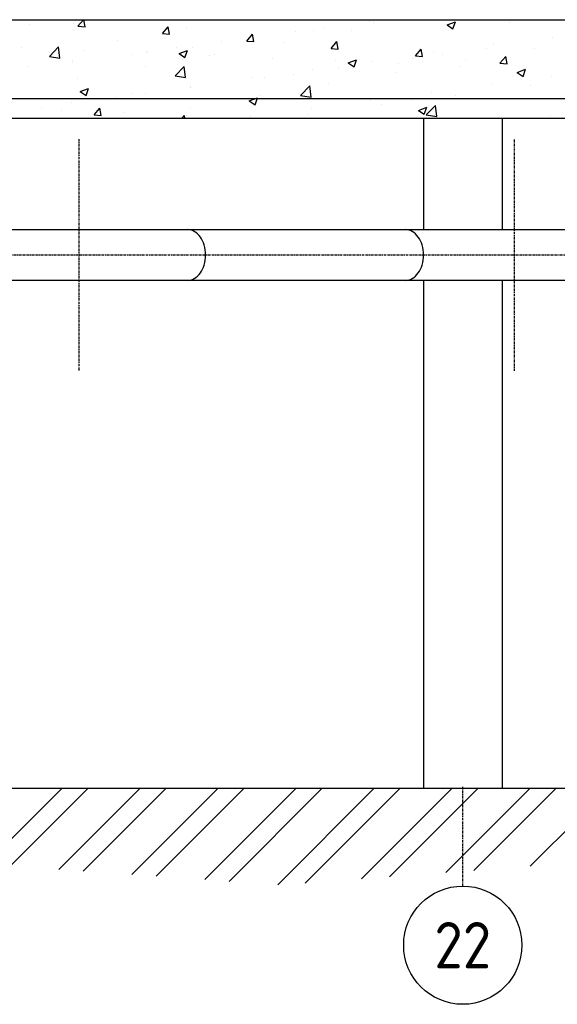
# Model space of a CAD drawing. Header units: metres. Extents: x -82085 to 58758, y -66901 to 95305.
# Tile 29 of 135: x 18379 to 20700, y -39591 to -35343. Entities that reach past the tile are written whole.
import ezdxf
from ezdxf.enums import TextEntityAlignment as Align

# ---------------------------------------------------------------- set-up
doc = ezdxf.new("R2010")
doc.units = ezdxf.units.M
doc.header["$MEASUREMENT"] = 0
doc.header["$PDSIZE"] = -1
doc.linetypes.add('CENTER-LN', pattern=[19, 10, -3, 3, -3])
doc.layers.get('0').update_dxf_attribs({"linetype": 'CONTINUOUS'})
doc.layers.get('DEFPOINTS').update_dxf_attribs({"linetype": 'CONTINUOUS'})
for name, color, linetype in [('3', 3, 'CONTINUOUS'), ('ARCERING', 10, 'CONTINUOUS'), ('CL', 1, 'CENTER-LN'), ('DIM', 10, 'CONTINUOUS'), ('GEBOUW', 7, 'CONTINUOUS'), ('TEXT2', 7, 'CONTINUOUS')]:
    doc.layers.add(name, color=color, linetype=linetype)
doc.styles.add('ROMANS', font='iso.shx')
doc.styles.get("Standard").update_dxf_attribs({"font": 'iso.shx'})
doc.dimstyles.get("Standard").update_dxf_attribs({"dimtxt": 0.18, "dimasz": 0.18, "dimexe": 0.18, "dimexo": 0.0625, "dimgap": 0.09, "dimtad": 0, "dimtih": 1, "dimtoh": 1, "dimdec": 4, "dimzin": 0, "dimdsep": 46, "dimtxsty": 'Standard', "dimcen": 0.09, "dimadec": 0, "dimazin": 0, "dimtfac": 1, "dimtdec": 4, "dimtofl": 0, "dimtmove": 0, "dimatfit": 3, "dimfxl": 1, "dimtolj": 1, "dimtzin": 0, "dimarcsym": 0})

# ---------------------------------------------------------------- blocks, each defined once
blk = doc.blocks.new('*X455')
at = {"color": 0}
for p, q in [((25583.1, 53534.2, 3239), (25912.1, 53863.2, 3239)), ((25688, 53526.8, 3239), (26024.4, 53863.2, 3239)), ((25897.9, 53512.2, 3239), (26248.9, 53863.2, 3239)), ((26002.8, 53504.8, 3239), (26361.1, 53863.2, 3239)), ((26212.6, 53490.2, 3239), (26585.6, 53863.2, 3239)), ((26317.6, 53482.8, 3239), (26697.9, 53863.2, 3239)), ((26527.4, 53468.2, 3239), (26922.4, 53863.2, 3239)), ((26632.3, 53460.8, 3239), (27034.6, 53863.2, 3239)), ((26842.2, 53446.2, 3239), (27259.2, 53863.2, 3239)), ((26961.5, 53453.2, 3239), (27371.4, 53863.2, 3239)), ((27204.2, 53471.5, 3239), (27595.9, 53863.2, 3239)), ((27325.6, 53480.6, 3239), (27708.2, 53863.2, 3239)), ((27568.4, 53498.9, 3239), (27932.7, 53863.2, 3239)), ((27689.7, 53508, 3239), (28044.9, 53863.2, 3239)), ((27932.5, 53526.2, 3239), (28269.4, 53863.2, 3239))]:
    blk.add_line(p, q, dxfattribs=at)
blk = doc.blocks.new('*X456')
at = {"color": 0}
for p, q in [((18549, 5914.6, 3239), (18549, 5914.6, 3239)), ((18630.6, 5889, 3239), (18654.2, 5917.2, 3239)), ((18660.9, 5886.2, 3239), (18655.2, 5917.2, 3239)), ((19888.6, 5908.2, 3239), (19888.6, 5908.2, 3239)), ((19905.7, 5905.1, 3239), (19905.7, 5905.1, 3239)), ((20224, 5894.4, 3239), (20259.6, 5908, 3239)), ((20249.3, 5877.3, 3239), (20259.6, 5908, 3239)), ((20491.7, 5907.1, 3239), (20491.7, 5907.1, 3239)), ((18421.9, 5897.9, 3239), (18421.9, 5897.9, 3239)), ((18613.2, 5899.5, 3239), (18613.2, 5899.5, 3239)), ((18630.5, 5889, 3239), (18660.9, 5886.3, 3239)), ((18994.9, 5857.1, 3239), (19019.4, 5886.3, 3239)), ((19025.3, 5854.3, 3239), (19019.4, 5886.2, 3239)), ((19098.7, 5878.5, 3239), (19098.7, 5878.5, 3239)), ((19569, 5866.1, 3239), (19569, 5866.1, 3239)), ((19649.1, 5872.5, 3239), (19649.1, 5872.5, 3239)), ((19696.2, 5882.9, 3239), (19696.2, 5882.9, 3239)), ((19812.9, 5868.7, 3239), (19812.9, 5868.7, 3239)), ((20224, 5894.4, 3239), (20249.3, 5877.3, 3239)), ((18802.4, 5827.7, 3239), (18802.4, 5827.7, 3239)), ((18994.9, 5857.1, 3239), (19025.3, 5854.4, 3239)), ((19248.2, 5823.9, 3239), (19248.2, 5823.9, 3239)), ((19359.3, 5825.2, 3239), (19383.8, 5854.4, 3239)), ((19359.3, 5825.2, 3239), (19389.6, 5822.6, 3239)), ((19389.7, 5822.4, 3239), (19383.8, 5854.3, 3239)), ((19388.3, 5836.8, 3239), (19388.3, 5836.8, 3239)), ((19723.7, 5793.3, 3239), (19748.2, 5822.5, 3239)), ((19754, 5790.5, 3239), (19748.2, 5822.4, 3239)), ((20680.8, 5842.3, 3239), (20680.8, 5842.3, 3239)), ((18385.2, 5797.3, 3239), (18385.2, 5797.3, 3239)), ((18507.4, 5758.6, 3239), (18547, 5799.8, 3239)), ((18552.6, 5751.6, 3239), (18547, 5799.8, 3239)), ((18656.4, 5785.8, 3239), (18656.4, 5785.8, 3239)), ((18928.6, 5781.8, 3239), (18928.6, 5781.8, 3239)), ((19055.8, 5798.6, 3239), (19055.8, 5798.6, 3239)), ((19067.1, 5771.2, 3239), (19102.7, 5784.9, 3239)), ((19092.4, 5754.2, 3239), (19102.7, 5784.9, 3239)), ((19124.4, 5798.7, 3239), (19124.4, 5798.7, 3239)), ((19516.7, 5817.9, 3239), (19516.7, 5817.9, 3239)), ((19723.6, 5793.3, 3239), (19754, 5790.7, 3239)), ((20088.1, 5761.5, 3239), (20112.5, 5790.6, 3239)), ((20118.4, 5758.7, 3239), (20112.5, 5790.5, 3239)), ((20395.4, 5792.1, 3239), (20395.4, 5792.1, 3239)), ((20424.2, 5809.8, 3239), (20424.2, 5809.8, 3239)), ((20599.5, 5792.6, 3239), (20599.5, 5792.6, 3239)), ((18506.2, 5776.8, 3239), (18506.2, 5776.8, 3239)), ((18507.5, 5758.6, 3239), (18552.6, 5751.5, 3239)), ((18607.8, 5739.6, 3239), (18607.8, 5739.6, 3239)), ((18867.8, 5766.2, 3239), (18867.8, 5766.2, 3239)), ((18927.6, 5774.4, 3239), (18927.6, 5774.4, 3239)), ((19067.1, 5771.2, 3239), (19092.4, 5754.2, 3239)), ((19198.8, 5762.9, 3239), (19198.8, 5762.9, 3239)), ((19220.4, 5767, 3239), (19220.4, 5767, 3239)), ((19469.9, 5751.5, 3239), (19469.9, 5751.5, 3239)), ((19741.1, 5740, 3239), (19741.1, 5740, 3239)), ((19797.2, 5730.5, 3239), (19832.7, 5744.2, 3239)), ((19822.4, 5713.5, 3239), (19832.7, 5744.2, 3239)), ((19899.5, 5736, 3239), (19899.5, 5736, 3239)), ((20075.8, 5750.1, 3239), (20075.8, 5750.1, 3239)), ((20088, 5761.5, 3239), (20118.4, 5758.8, 3239)), ((20163.3, 5774, 3239), (20163.3, 5774, 3239)), ((20203, 5766.8, 3239), (20203, 5766.8, 3239)), ((20303.2, 5741.8, 3239), (20303.2, 5741.8, 3239)), ((20452.4, 5729.6, 3239), (20476.9, 5758.8, 3239)), ((20482.8, 5726.8, 3239), (20476.9, 5758.6, 3239)), ((18415.4, 5714.2, 3239), (18415.4, 5714.2, 3239)), ((18607, 5730.4, 3239), (18607, 5730.4, 3239)), ((18924.2, 5716.2, 3239), (18924.2, 5716.2, 3239)), ((19049.6, 5674.5, 3239), (19089.2, 5715.8, 3239)), ((19094.8, 5667.5, 3239), (19089.2, 5715.7, 3239)), ((19642.9, 5703.4, 3239), (19642.9, 5703.4, 3239)), ((19755, 5707.8, 3239), (19755, 5707.8, 3239)), ((19797.2, 5730.5, 3239), (19822.4, 5713.5, 3239)), ((20012.3, 5728.5, 3239), (20012.3, 5728.5, 3239)), ((20283.5, 5717.1, 3239), (20283.5, 5717.1, 3239)), ((20452.4, 5729.6, 3239), (20482.7, 5726.9, 3239)), ((20527.2, 5689.9, 3239), (20562.8, 5703.5, 3239)), ((20552.5, 5672.8, 3239), (20562.8, 5703.5, 3239)), ((20554.7, 5705.6, 3239), (20554.7, 5705.6, 3239)), ((18627.9, 5665.3, 3239), (18627.9, 5665.3, 3239)), ((19049.6, 5674.5, 3239), (19094.8, 5667.5, 3239)), ((19382.1, 5667.7, 3239), (19382.1, 5667.7, 3239)), ((19435.4, 5665.8, 3239), (19435.4, 5665.8, 3239)), ((19562.6, 5682.5, 3239), (19562.6, 5682.5, 3239)), ((20007, 5690.9, 3239), (20007, 5690.9, 3239)), ((20527.2, 5689.8, 3239), (20552.5, 5672.8, 3239)), ((20674.6, 5673.2, 3239), (20674.6, 5673.2, 3239)), ((18640.3, 5607.4, 3239), (18675.8, 5621, 3239)), ((18640.3, 5607.4, 3239), (18665.5, 5590.3, 3239)), ((18665.5, 5590.3, 3239), (18675.8, 5621, 3239)), ((19114.6, 5623.5, 3239), (19114.6, 5623.5, 3239)), ((19118.2, 5629.6, 3239), (19118.2, 5629.6, 3239)), ((19591.8, 5590.4, 3239), (19631.3, 5631.7, 3239)), ((19636.9, 5583.4, 3239), (19631.3, 5631.7, 3239)), ((19710.7, 5640.1, 3239), (19710.7, 5640.1, 3239)), ((20418, 5640.7, 3239), (20418, 5640.7, 3239)), ((20582.5, 5634, 3239), (20582.5, 5634, 3239)), ((18795, 5581.5, 3239), (18795, 5581.5, 3239)), ((18861.6, 5597.1, 3239), (18861.6, 5597.1, 3239)), ((18922.2, 5598.2, 3239), (18922.2, 5598.2, 3239)), ((19370.3, 5566.7, 3239), (19405.9, 5580.3, 3239)), ((19370.3, 5566.7, 3239), (19395.6, 5549.6, 3239)), ((19395.6, 5549.6, 3239), (19405.9, 5580.3, 3239)), ((19414.4, 5589.2, 3239), (19414.4, 5589.2, 3239)), ((19591.8, 5590.4, 3239), (19637, 5583.4, 3239)), ((19893.3, 5566.8, 3239), (19893.3, 5566.8, 3239)), ((20069.3, 5566.5, 3239), (20069.3, 5566.5, 3239)), ((20157.2, 5604.9, 3239), (20157.2, 5604.9, 3239)), ((20261.7, 5591.8, 3239), (20261.7, 5591.8, 3239)), ((18474.2, 5539.2, 3239), (18474.2, 5539.2, 3239)), ((18557.5, 5526.2, 3239), (18557.5, 5526.2, 3239)), ((18600.8, 5561.3, 3239), (18600.8, 5561.3, 3239)), ((18701.1, 5506.9, 3239), (18725.6, 5536, 3239)), ((18731.4, 5504.1, 3239), (18725.5, 5535.9, 3239)), ((19118.2, 5538.4, 3239), (19118.2, 5538.4, 3239)), ((19636.7, 5534.3, 3239), (19636.7, 5534.3, 3239)), ((19942.1, 5549.7, 3239), (19942.1, 5549.7, 3239)), ((20100.4, 5526, 3239), (20136, 5539.7, 3239)), ((20100.4, 5526, 3239), (20125.6, 5509, 3239)), ((20125.7, 5509, 3239), (20136, 5539.7, 3239)), ((20133.9, 5506.4, 3239), (20173.5, 5547.6, 3239)), ((20179.1, 5499.3, 3239), (20173.5, 5547.6, 3239)), ((18701, 5506.9, 3239), (18731.4, 5504.2, 3239)), ((18828.7, 5514.8, 3239), (18828.7, 5514.8, 3239)), ((19079.9, 5492.2, 3239), (19089.9, 5504.2, 3239)), ((19092.1, 5492.2, 3239), (19089.9, 5504, 3239)), ((19099.8, 5503.3, 3239), (19099.8, 5503.3, 3239)), ((19375.9, 5498.6, 3239), (19375.9, 5498.6, 3239)), ((19621.3, 5507.5, 3239), (19621.3, 5507.5, 3239)), ((20133.9, 5506.3, 3239), (20179.1, 5499.3, 3239)), ((20668.4, 5504.1, 3239), (20668.4, 5504.1, 3239))]:
    blk.add_line(p, q, dxfattribs=at)
blk = doc.blocks.new('*D494')
at = {"layer": 'DEFPOINTS', "color": 0, "transparency": 16777216}
for p in [(10407.9, -36375.3, -3239), (10407.9, -36375.3, -3239), (31013.5, -36375.3, -3239), (10103.9, -36746.1), (9966.4, -38142.7)]:
    blk.add_point(p, dxfattribs=at)
at = {"layer": 'DIM', "color": 0, "lineweight": -2, "transparency": 16777216}
blk.add_line((10332.9, -36375.3), (9903.4, -36375.3), dxfattribs=at)
blk.add_arc((10407.9, -36375.3), 479.5, 194.9793, 240.9953, dxfattribs=at)
at = {"layer": 'DIM', "color": 0, "transparency": 16777216}
for points in [[(9924, -36502), (9965.3, -36496.5), (9928.4, -36375.3)], [(10183, -36775.3), (10167.8, -36814), (10291.7, -36840.5)]]:
    blk.add_solid(points, dxfattribs=at)
at = {"layer": 'DIM', "color": 0, "transparency": 16777216, "insert": (10162.7, -36530.4), "char_height": 125, "attachment_point": 5, "rotation": 302.3268}
blk.add_mtext('\\A1;76°', dxfattribs=at)

msp = doc.modelspace()

# ---------------------------------------------------------------- linework, layer by layer
at = {"layer": '3'}
for p, q in [((18220.17975, -36248.2911, 3238.98623), (21865.60688, -36248.2911, 3238.98623)), ((21865.60688, -36467.3911, 3238.98623), (18218.17975, -36467.3911, 3238.98623))]:
    msp.add_line(p, q, dxfattribs=at)
at = {"layer": '3', "elevation": 3238.98623}
for points in [[(19104.06323, -36467.3911, 0.1332561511), (19132.19811, -36459.75725, 0.1067562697), (19158.83823, -36435.30464, 0.0828275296), (19175.30195, -36401.23971, 0.0713517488), (19181.52678, -36357.8411, 0.0713517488), (19175.30195, -36314.44248, 0.0828275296), (19158.83823, -36280.37755, 0.1067562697), (19132.19811, -36255.92494, 0.1332561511), (19104.06323, -36248.2911, 0.1332561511)], [(20044.7234, -36467.3911, 0.1332561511), (20072.85828, -36459.75725, 0.1067562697), (20099.4984, -36435.30464, 0.0828275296), (20115.96213, -36401.23971, 0.0713517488), (20122.18695, -36357.8411, 0.0713517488), (20115.96213, -36314.44248, 0.0828275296), (20099.4984, -36280.37755, 0.1067562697), (20072.85828, -36255.92494, 0.1332561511), (20044.7234, -36248.2911, 0.1332561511)]]:
    msp.add_lwpolyline(points, format="xyb", dxfattribs=at)
at = {"layer": 'CL'}
for p, q in [((18634.39332, -35857.8411, 3238.98623), (18634.39332, -36857.8411, 3238.98623)), ((20514.39332, -36857.8411, 3238.98623), (20514.39332, -35857.8411, 3238.98623)), ((10412.25065, -36357.8411, 3238.98623), (31017.87142, -36357.8411, 3238.98623))]:
    msp.add_line(p, q, dxfattribs=at)
at = {"layer": 'GEBOUW'}
for p, q in [((2117.12319, -35342.8411, 3238.98623), (30656.68034, -35342.8411, 3238.98623)), ((2117.12319, -35682.8411, 3238.98623), (30956.68034, -35682.8411, 3238.98623)), ((2117.12319, -35767.8411, 3238.98623), (30956.68034, -35767.8411, 3238.98623)), ((20121.68034, -35767.8411, 3238.98623), (20121.68034, -36248.2911, 3238.98623)), ((20461.68034, -35767.8411, 3238.98623), (20461.68034, -36248.2911, 3238.98623)), ((20121.68034, -36467.3911, 3238.98623), (20121.68034, -38657.8411, 3238.98623)), ((20461.68034, -36467.3911, 3238.98623), (20461.68034, -38657.8411, 3238.98623)), ((2117.12319, -38657.8411, 3238.98623), (41661.68034, -38657.8411, 3238.98623))]:
    msp.add_line(p, q, dxfattribs=at)
at = {"layer": 'TEXT2', "color": 1, "linetype": 'CENTER-LN'}
msp.add_line((20291.68034, -39080.53535, 3238.98623), (20291.68034, -38652.8411, 3238.98623), dxfattribs=at)
at = {"layer": 'TEXT2'}
msp.add_circle((20291.68034, -39335.63647, 3238.98623), 255.10112, dxfattribs=at)

# ---------------------------------------------------------------- block references
at = {"layer": 'ARCERING'}
for name, p in [('*X456', (0, -41260.00793, 3238.98623)), ('*X455', (-7349.54789, -92521.00416, 3238.98623))]:
    msp.add_blockref(name, p, dxfattribs=at)

# ---------------------------------------------------------------- texts
at = {"layer": 'TEXT2', "style": 'ROMANS'}
msp.add_text('22', height=200, dxfattribs=at).set_placement((20291.68034, -39335.63647, 3238.98623), align=Align.MIDDLE)

# ---------------------------------------------------------------- dimensions: what is measured, and where the dimension line sits
at = {"layer": 'DIM'}
dim = msp.add_angular_dim_2l(base=(10103.86404, -36746.08565), line1=((10407.88832, -36375.30449), (9966.39769, -38142.69204, 3238.98623)), line2=((10407.88832, -36375.30449), (31013.50909, -36375.30449)), dimstyle='Standard', override={"dimtxt": 125, "dimasz": 125, "dimexe": 25, "dimexo": 75, "dimgap": 0, "dimtad": 1, "dimtih": 0, "dimtoh": 0, "dimdec": 0, "dimzin": 3, "dimcen": 0, "dimtfac": 0.008, "dimtdec": 0, "dimtmove": 2, "dimtzin": 3}, dxfattribs=at)
dim.commit()
dim.dimension.update_dxf_attribs({"geometry": '*D494', "text_midpoint": (10162.73224, -36530.44637, 3238.98623), "dimtype": 162})

doc.saveas('drawing.dxf')
